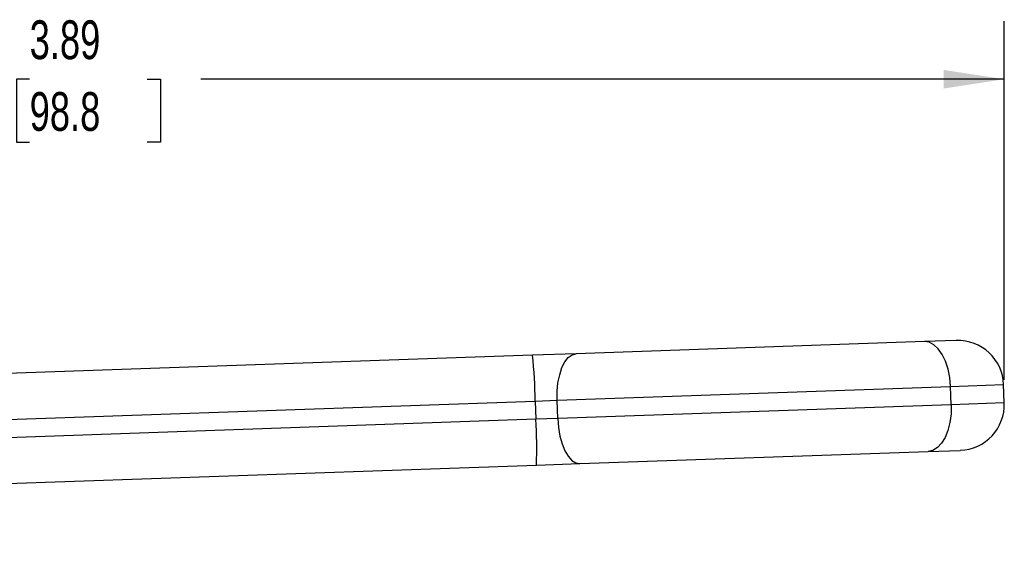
# Model space of a CAD drawing. Header units: inches. Extents: x 0.2 to 10.8, y 0.2 to 8.2.
# Tile 6 of 13: x 4.1 to 6.2, y 3.8 to 5. Entities that reach past the tile are written whole.
import ezdxf

# ---------------------------------------------------------------- set-up
doc = ezdxf.new("R2010")
doc.units = ezdxf.units.IN
doc.header["$MEASUREMENT"] = 0
doc.linetypes.add('SLD-Solid', pattern=[0])
doc.layers.add('DIMENSIONS', color=140, linetype='SLD-Solid', lineweight=25)
doc.styles.add('SLDTEXTSTYLE0', font='TXT', dxfattribs={"width": 0.7})
doc.dimstyles.new('SLDDIMSTYLE0', dxfattribs={"dimtxt": 0.084961, "dimasz": 0.13, "dimexe": 0, "dimexo": 0.0625, "dimgap": 0.02124, "dimtad": 0, "dimtih": 1, "dimtoh": 1, "dimrnd": 1e-09, "dimzin": 12, "dimdsep": 46, "dimtxsty": 'SLDTEXTSTYLE0', "dimsah": 1, "dimcen": 0.09, "dimadec": 0, "dimazin": 3, "dimtfac": 1, "dimtofl": 0, "dimtmove": 0, "dimatfit": 3, "dimfxl": 0, "dimfrac": 2, "dimtolj": 1, "dimtzin": 12, "dimarcsym": 0})

# ---------------------------------------------------------------- blocks, each defined once
blk = doc.blocks.new('_D_2')
at = {"layer": 'DIMENSIONS'}
for p, q in [((2.3366, 3.8862), (2.3366, 4.9843)), ((6.2272, 4.2136), (6.2272, 4.9843)), ((2.3366, 4.8593), (4.0182, 4.8593)), ((4.1333, 4.8593), (4.1048, 4.8593)), ((4.1048, 4.8593), (4.1048, 4.7243)), ((4.3858, 4.8593), (4.4143, 4.8593)), ((4.4143, 4.8593), (4.4143, 4.7243)), ((6.2272, 4.8593), (4.5009, 4.8593)), ((4.1048, 4.7243), (4.1333, 4.7243)), ((4.4143, 4.7243), (4.3858, 4.7243))]:
    blk.add_line(p, q, dxfattribs=at)
for points in [[(2.3366, 4.8593), (2.4666, 4.8393), (2.4666, 4.8793)], [(6.2272, 4.8593), (6.0972, 4.8793), (6.0972, 4.8393)]]:
    blk.add_solid(points, dxfattribs=at)
at = {"layer": 'DIMENSIONS', "char_height": 0.08333, "attachment_point": 1, "style": 'SLDTEXTSTYLE0'}
for s, insert in [('3.89', (4.1333, 4.9858)), ('98.8', (4.1333, 4.8317))]:
    blk.add_mtext(s, dxfattribs=dict(at, insert=insert))

msp = doc.modelspace()

# ---------------------------------------------------------------- linework, layer by layer
for p, q in [((6.0556, 4.2955), (5.3074, 4.2694)), ((6.124, 4.2979), (6.0556, 4.2955)), ((5.2136, 4.2661), (3.3875, 4.2023)), ((5.3074, 4.2694), (5.2136, 4.2661)), ((5.2664, 4.1695), (6.1117, 4.199)), ((6.1117, 4.199), (6.2258, 4.203)), ((6.1131, 4.1596), (6.1117, 4.199)), ((6.2272, 4.1636), (6.2258, 4.203)), ((3.3899, 4.1039), (5.2195, 4.1678)), ((5.2195, 4.1678), (5.2664, 4.1695)), ((5.2195, 4.1678), (5.2209, 4.1285)), ((5.2678, 4.1301), (5.2664, 4.1695)), ((6.1131, 4.1596), (5.2678, 4.1301)), ((6.2272, 4.1636), (6.1131, 4.1596)), ((5.2209, 4.1285), (3.3913, 4.0646)), ((5.2678, 4.1301), (5.2209, 4.1285)), ((6.0638, 4.0594), (6.1323, 4.0618)), ((5.3156, 4.0333), (6.0638, 4.0594)), ((3.3957, 3.9663), (5.2219, 4.03)), ((5.2219, 4.03), (5.3156, 4.0333))]:
    msp.add_line(p, q)
at = {"flags": 128}
for points in [[(6.1117, 4.199), (6.1101, 4.2181), (6.1064, 4.2365), (6.1009, 4.2533), (6.0939, 4.268), (6.0855, 4.28), (6.076, 4.2887), (6.0659, 4.294), (6.0556, 4.2955)], [(5.2664, 4.1695), (5.2666, 4.1887), (5.2684, 4.2072), (5.272, 4.2244), (5.277, 4.2395), (5.2833, 4.252), (5.2906, 4.2613), (5.2988, 4.2672), (5.3074, 4.2694)], [(6.1131, 4.1596), (6.1128, 4.1404), (6.1104, 4.1219), (6.1061, 4.1047), (6.1001, 4.0896), (6.0925, 4.077), (6.0837, 4.0676), (6.074, 4.0617), (6.0638, 4.0594)], [(5.2678, 4.1301), (5.2693, 4.111), (5.2725, 4.0926), (5.2772, 4.0757), (5.2832, 4.061), (5.2904, 4.049), (5.2984, 4.0402), (5.3069, 4.0349), (5.3156, 4.0333)]]:
    msp.add_lwpolyline(points, dxfattribs=at)
for centre, radius, start, end in [((6.1275, 4.1995), 0.0984, 2, 92), ((4.2211, 4.1576), 0.9985, 0.5887, 6.2407), ((6.1289, 4.1602), 0.0984, 272, 2), ((4.2242, 4.0691), 0.9985, 357.7593, 3.4113)]:
    msp.add_arc(centre, radius, start, end)

# ---------------------------------------------------------------- dimensions: what is measured, and where the dimension line sits
at = {"layer": 'DIMENSIONS'}
dim = msp.add_linear_dim(base=(6.2272, 4.8593), p1=(2.3366, 3.8362), p2=(6.2272, 4.1636), angle=0, dimstyle='SLDDIMSTYLE0', dxfattribs=at)
dim.commit()
dim.dimension.update_dxf_attribs({"geometry": '_D_2', "text_midpoint": (4.2596, 4.8593), "dimtype": 160})

doc.saveas('drawing.dxf')
